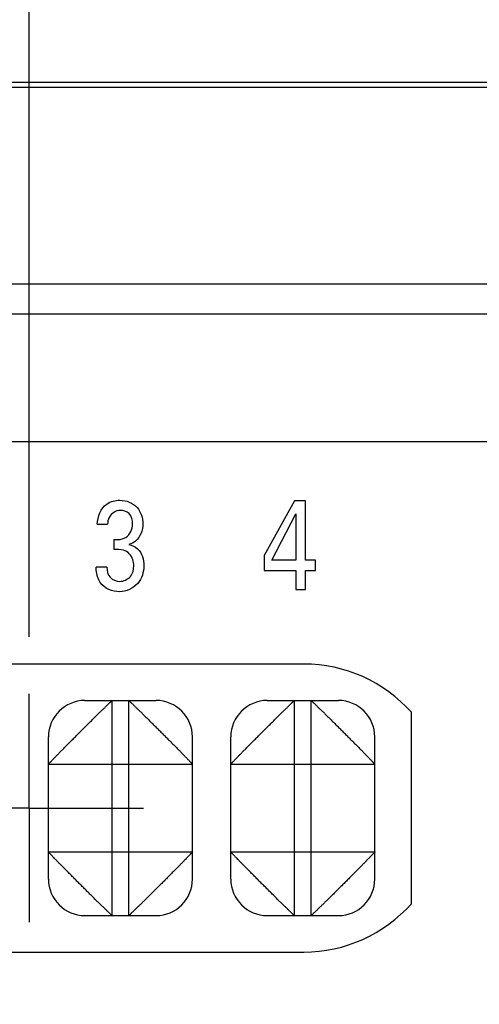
# Model space of a CAD drawing. Header units: inches. Extents: x 0 to 34, y 0 to 22.
# Tile 31 of 59: x 8.241 to 8.745, y 13.891 to 14.971. Entities that reach past the tile are written whole.
import ezdxf

# ---------------------------------------------------------------- set-up
doc = ezdxf.new("R2010")
doc.units = ezdxf.units.IN
doc.header["$LTSCALE"] = 1.87
doc.header["$MEASUREMENT"] = 0
doc.linetypes.add('CENTER', pattern=[0.6, 0.375, -0.075, 0.075, -0.075])
doc.layers.get('0').update_dxf_attribs({"linetype": 'CONTINUOUS'})
for name, color, linetype in [('02___PRT_ALL_AXES', 7, 'CONTINUOUS'), ('ARTWORK', 7, 'CONTINUOUS'), ('DIMENSIONS', 7, 'CONTINUOUS')]:
    doc.layers.add(name, color=color, linetype=linetype)
doc.styles.get("Standard").update_dxf_attribs({"font": 'txt', "width": 0.8})
doc.dimstyles.new('DIMSTYLE_1', dxfattribs={"dimtxt": 0.125, "dimasz": 0.18, "dimexe": 0.125, "dimexo": 0.0625, "dimgap": 0.03125, "dimtad": 0, "dimtih": 1, "dimtoh": 1, "dimlfac": 0.5, "dimzin": 4, "dimdsep": 46, "dimtxsty": 'STANDARD', "dimblk": '_FILLED', "dimblk1": '_FILLED', "dimblk2": '_FILLED', "dimcen": 0.09, "dimadec": 0, "dimazin": 0, "dimtp": 0.01, "dimtm": 0.01, "dimtfac": 1, "dimtofl": 0, "dimtmove": 0, "dimatfit": 3, "dimldrblk": '_FILLED', "dimfxl": 1, "dimtolj": 1, "dimtzin": 4, "dimarcsym": 0})
doc.dimstyles.new('DIMSTYLE_2', dxfattribs={"dimtxt": 0.125, "dimasz": 0.18, "dimexe": 0.125, "dimexo": 0.0625, "dimgap": 0.03125, "dimtad": 0, "dimtih": 1, "dimtoh": 1, "dimlfac": 0.5, "dimzin": 4, "dimdsep": 46, "dimtxsty": 'STANDARD', "dimblk": '_FILLED', "dimblk1": '_FILLED', "dimblk2": '_FILLED', "dimcen": 0.09, "dimadec": 0, "dimazin": 0, "dimtp": 0.001, "dimtm": 0.001, "dimtfac": 1, "dimtofl": 0, "dimtmove": 0, "dimatfit": 3, "dimldrblk": '_FILLED', "dimfxl": 1, "dimtolj": 1, "dimtzin": 4, "dimarcsym": 0})

# ---------------------------------------------------------------- blocks, each defined once
blk = doc.blocks.new('*D20')
at = {"layer": 'DIMENSIONS', "color": 2, "linetype": 'CONTINUOUS'}
for p, q in [((8.4731, 15.4513), (8.4731, 15.6145)), ((8.2518, 15.2836), (8.4731, 15.4513)), ((8.2518, 14.2937), (8.2518, 15.2836))]:
    blk.add_line(p, q, dxfattribs=at)
at = {"layer": 'DIMENSIONS', "color": 2, "linetype": 'CONTINUOUS', "insert": (8.4106, 15.677), "char_height": 0.125, "width": 0.925, "attachment_point": 1, "rotation": 90, "line_spacing_factor": 0.9}
blk.add_mtext('1.69{\\Ftxt.shx;\\W1.000000;\\H0.125000; }[43]', dxfattribs=at)
blk = doc.blocks.new('_FILLED')
at = {"color": 0, "linetype": 'BYBLOCK'}
blk.add_solid([(0, 0), (-1, 0.1736), (-1, -0.1736)], dxfattribs=at)
blk = doc.blocks.new('*D21')
at = {"layer": 'DIMENSIONS', "color": 2, "linetype": 'CONTINUOUS'}
blk.add_line((8.1998, 11.7255), (8.1998, 15.6145), dxfattribs=at)
at = {"layer": 'DIMENSIONS', "color": 2, "linetype": 'CONTINUOUS', "insert": (8.1373, 15.677), "char_height": 0.125, "width": 1.125, "attachment_point": 1, "rotation": 90, "line_spacing_factor": 0.9}
blk.add_mtext('1.67{\\Ftxt.shx;\\W1.000000;\\H0.125000; }[42.3]', dxfattribs=at)
blk = doc.blocks.new('*D22')
at = {"layer": 'DIMENSIONS', "color": 6, "linetype": 'CONTINUOUS'}
blk.add_line((9.5876, 11.3719), (9.5876, 15.6145), dxfattribs=at)
at = {"layer": 'DIMENSIONS', "color": 6, "linetype": 'CONTINUOUS', "insert": (9.5251, 15.677), "char_height": 0.125, "width": 0.925, "attachment_point": 1, "rotation": 90, "line_spacing_factor": 0.9}
blk.add_mtext('2.36{\\Ftxt.shx;\\W1.000000;\\H0.125000; }[60]', dxfattribs=at)
blk = doc.blocks.new('*D23')
at = {"layer": 'DIMENSIONS', "color": 2, "linetype": 'CONTINUOUS'}
blk.add_line((9.8252, 13.8155), (9.8252, 15.6145), dxfattribs=at)
at = {"layer": 'DIMENSIONS', "color": 2, "linetype": 'CONTINUOUS', "insert": (9.7627, 15.677), "char_height": 0.125, "width": 0.925, "attachment_point": 1, "rotation": 90, "line_spacing_factor": 0.9}
blk.add_mtext('2.48{\\Ftxt.shx;\\W1.000000;\\H0.125000; }[63]', dxfattribs=at)
blk = doc.blocks.new('*D24')
at = {"layer": 'DIMENSIONS', "color": 2, "linetype": 'CONTINUOUS'}
blk.add_line((11.6509, 13.5485), (11.6509, 15.6145), dxfattribs=at)
at = {"layer": 'DIMENSIONS', "color": 2, "linetype": 'CONTINUOUS', "insert": (11.5884, 15.677), "char_height": 0.125, "width": 1.125, "attachment_point": 1, "rotation": 90, "line_spacing_factor": 0.9}
blk.add_mtext('3.39{\\Ftxt.shx;\\W1.000000;\\H0.125000; }[86.2]', dxfattribs=at)
blk = doc.blocks.new('*D53')
at = {"layer": 'DIMENSIONS', "color": 2, "linetype": 'CONTINUOUS'}
blk.add_line((9.5876, 11.3719), (9.5876, 15.6145), dxfattribs=at)
at = {"layer": 'DIMENSIONS', "color": 2, "linetype": 'CONTINUOUS', "insert": (9.5251, 15.677), "char_height": 0.125, "width": 0.925, "attachment_point": 1, "rotation": 90, "line_spacing_factor": 0.9}
blk.add_mtext('2.36{\\Ftxt.shx;\\W1.000000;\\H0.125000; }[60]', dxfattribs=at)

msp = doc.modelspace()

# ---------------------------------------------------------------- linework, layer by layer
at = {"color": 7, "linetype": 'CONTINUOUS'}
for p, q in [((7.0572, 14.9022), (12.7775, 14.9022)), ((8.3128, 14.224), (8.3908, 14.224)), ((8.3428, 13.988), (8.3428, 14.224)), ((8.3608, 13.988), (8.3608, 14.224)), ((8.5128, 14.224), (8.5908, 14.224)), ((8.5428, 13.988), (8.5428, 14.224)), ((8.5608, 13.988), (8.5608, 14.224)), ((8.2728, 14.028), (8.2728, 14.184)), ((8.4308, 14.028), (8.4308, 14.184)), ((8.4728, 14.028), (8.4728, 14.184)), ((8.6308, 14.028), (8.6308, 14.184)), ((8.2728, 14.154), (8.4308, 14.154)), ((8.4728, 14.154), (8.6308, 14.154)), ((8.2728, 14.058), (8.4308, 14.058)), ((8.4728, 14.058), (8.6308, 14.058)), ((8.3128, 13.988), (8.3908, 13.988)), ((8.5128, 13.988), (8.5908, 13.988))]:
    msp.add_line(p, q, dxfattribs=at)
at = {"color": 3, "linetype": 'CONTINUOUS'}
for p, q in [((7.0655, 14.897), (12.7261, 14.897)), ((7.0655, 14.681), (12.7261, 14.681)), ((6.5885, 14.648), (12.6898, 14.648)), ((6.4485, 14.508), (12.8298, 14.508))]:
    msp.add_line(p, q, dxfattribs=at)
at = {"color": 7, "linetype": 'CONTINUOUS'}
for centre, start, end in [((8.3128, 14.184), 90, 180), ((8.3908, 14.184), 0, 90), ((8.5128, 14.184), 90, 180), ((8.5908, 14.184), 0, 90), ((8.3128, 14.028), 180, 270), ((8.3908, 14.028), 270, 360), ((8.5128, 14.028), 180, 270), ((8.5908, 14.028), 270, 360)]:
    msp.add_arc(centre, 0.04, start, end, dxfattribs=at)
for points, knots in [([(8.2728, 14.154), (8.2728, 14.154), (8.2728, 14.154), (8.2728, 14.154), (8.2728, 14.154), (8.2728, 14.1541), (8.2729, 14.1541), (8.2729, 14.1542), (8.273, 14.1543), (8.2732, 14.1545), (8.2733, 14.1546), (8.2735, 14.1549), (8.2738, 14.1552), (8.2743, 14.1557), (8.2748, 14.1563), (8.2754, 14.1569), (8.2761, 14.1576), (8.2769, 14.1584), (8.2777, 14.1593), (8.279, 14.1606), (8.2807, 14.1624), (8.283, 14.1647), (8.2854, 14.1673), (8.2877, 14.1696), (8.2895, 14.1715), (8.291, 14.173), (8.2925, 14.1745), (8.2941, 14.1761), (8.2957, 14.1777), (8.2973, 14.1793), (8.299, 14.1809), (8.3012, 14.1831), (8.304, 14.186), (8.3073, 14.1894), (8.3108, 14.1928), (8.3136, 14.1956), (8.3158, 14.1978), (8.3175, 14.1994), (8.3191, 14.201), (8.3207, 14.2026), (8.3222, 14.2042), (8.3237, 14.2057), (8.3252, 14.2072), (8.3271, 14.2091), (8.3294, 14.2113), (8.332, 14.2138), (8.3344, 14.216), (8.3362, 14.2178), (8.3374, 14.219), (8.3383, 14.2199), (8.3391, 14.2206), (8.3398, 14.2213), (8.3404, 14.2219), (8.341, 14.2225), (8.3415, 14.2229), (8.3419, 14.2233), (8.3422, 14.2236), (8.3424, 14.2238), (8.3426, 14.2239), (8.3427, 14.2239), (8.3427, 14.224), (8.3428, 14.224), (8.3428, 14.224)], [0, 0, 0, 0, 0.000102, 0.000278, 0.000529, 0.000857, 0.001741, 0.002929, 0.004418, 0.006205, 0.008287, 0.010661, 0.016274, 0.02302, 0.030879, 0.039833, 0.049865, 0.060957, 0.07309, 0.086243, 0.11549, 0.148463, 0.184881, 0.224287, 0.244956, 0.266186, 0.287933, 0.310157, 0.33282, 0.355884, 0.379311, 0.403053, 0.451237, 0.499933, 0.548638, 0.596828, 0.620566, 0.643977, 0.66702, 0.68966, 0.711864, 0.733601, 0.754838, 0.775529, 0.815012, 0.851501, 0.8845, 0.913734, 0.92687, 0.938984, 0.950049, 0.960045, 0.968948, 0.976736, 0.983387, 0.988895, 0.993278, 0.996559, 0.997797, 0.998773, 0.9995, 1, 1, 1, 1]), ([(8.3608, 14.224), (8.3608, 14.224), (8.3608, 14.224), (8.3608, 14.224), (8.3608, 14.2239), (8.3609, 14.2239), (8.3609, 14.2239), (8.361, 14.2238), (8.3611, 14.2237), (8.3613, 14.2236), (8.3614, 14.2234), (8.3617, 14.2232), (8.362, 14.2229), (8.3625, 14.2225), (8.3631, 14.2219), (8.3637, 14.2213), (8.3645, 14.2206), (8.3652, 14.2199), (8.3661, 14.219), (8.3674, 14.2178), (8.3692, 14.216), (8.3715, 14.2138), (8.3741, 14.2113), (8.3764, 14.2091), (8.3783, 14.2072), (8.3798, 14.2057), (8.3813, 14.2042), (8.3829, 14.2026), (8.3845, 14.201), (8.3861, 14.1994), (8.3877, 14.1978), (8.39, 14.1956), (8.3928, 14.1928), (8.3962, 14.1894), (8.3996, 14.186), (8.4024, 14.1831), (8.4046, 14.1809), (8.4062, 14.1793), (8.4078, 14.1777), (8.4094, 14.1761), (8.411, 14.1745), (8.4125, 14.173), (8.414, 14.1715), (8.4159, 14.1696), (8.4181, 14.1673), (8.4206, 14.1647), (8.4228, 14.1624), (8.4246, 14.1606), (8.4258, 14.1593), (8.4267, 14.1584), (8.4274, 14.1576), (8.4281, 14.1569), (8.4287, 14.1563), (8.4293, 14.1557), (8.4297, 14.1553), (8.4301, 14.1549), (8.4304, 14.1545), (8.4306, 14.1543), (8.4307, 14.1542), (8.4307, 14.1541), (8.4308, 14.154), (8.4308, 14.154), (8.4308, 14.154)], [0, 0, 0, 0, 0.000102, 0.000278, 0.000529, 0.000857, 0.001741, 0.002929, 0.004418, 0.006205, 0.008287, 0.010661, 0.016274, 0.02302, 0.030879, 0.039833, 0.049865, 0.060957, 0.07309, 0.086243, 0.11549, 0.148463, 0.184881, 0.224287, 0.244956, 0.266186, 0.287933, 0.310157, 0.33282, 0.355884, 0.379311, 0.403053, 0.451237, 0.499933, 0.548638, 0.596828, 0.620566, 0.643977, 0.66702, 0.68966, 0.711864, 0.733601, 0.754838, 0.775529, 0.815012, 0.851501, 0.8845, 0.913734, 0.92687, 0.938984, 0.950049, 0.960045, 0.968948, 0.976736, 0.983387, 0.988895, 0.993278, 0.996559, 0.997797, 0.998773, 0.9995, 1, 1, 1, 1]), ([(8.4728, 14.154), (8.4728, 14.154), (8.4728, 14.154), (8.4728, 14.154), (8.4728, 14.154), (8.4728, 14.1541), (8.4729, 14.1541), (8.4729, 14.1542), (8.473, 14.1543), (8.4732, 14.1545), (8.4733, 14.1546), (8.4735, 14.1549), (8.4738, 14.1552), (8.4743, 14.1557), (8.4748, 14.1563), (8.4754, 14.1569), (8.4761, 14.1576), (8.4769, 14.1584), (8.4777, 14.1593), (8.479, 14.1606), (8.4807, 14.1624), (8.483, 14.1647), (8.4854, 14.1673), (8.4877, 14.1696), (8.4895, 14.1715), (8.491, 14.173), (8.4925, 14.1745), (8.4941, 14.1761), (8.4957, 14.1777), (8.4973, 14.1793), (8.499, 14.1809), (8.5012, 14.1831), (8.504, 14.186), (8.5073, 14.1894), (8.5108, 14.1928), (8.5136, 14.1956), (8.5158, 14.1978), (8.5175, 14.1994), (8.5191, 14.201), (8.5207, 14.2026), (8.5222, 14.2042), (8.5237, 14.2057), (8.5252, 14.2072), (8.5271, 14.2091), (8.5294, 14.2113), (8.532, 14.2138), (8.5344, 14.216), (8.5362, 14.2178), (8.5374, 14.219), (8.5383, 14.2199), (8.5391, 14.2206), (8.5398, 14.2213), (8.5404, 14.2219), (8.541, 14.2225), (8.5415, 14.2229), (8.5419, 14.2233), (8.5422, 14.2236), (8.5424, 14.2238), (8.5426, 14.2239), (8.5427, 14.2239), (8.5427, 14.224), (8.5428, 14.224), (8.5428, 14.224)], [0, 0, 0, 0, 0.000102, 0.000278, 0.000529, 0.000857, 0.001741, 0.002929, 0.004418, 0.006205, 0.008287, 0.010661, 0.016274, 0.02302, 0.030879, 0.039833, 0.049865, 0.060957, 0.07309, 0.086243, 0.11549, 0.148463, 0.184881, 0.224287, 0.244956, 0.266186, 0.287933, 0.310157, 0.33282, 0.355884, 0.379311, 0.403053, 0.451237, 0.499933, 0.548638, 0.596828, 0.620566, 0.643977, 0.66702, 0.68966, 0.711864, 0.733601, 0.754838, 0.775529, 0.815012, 0.851501, 0.8845, 0.913734, 0.92687, 0.938984, 0.950049, 0.960045, 0.968948, 0.976736, 0.983387, 0.988895, 0.993278, 0.996559, 0.997797, 0.998773, 0.9995, 1, 1, 1, 1]), ([(8.5608, 14.224), (8.5608, 14.224), (8.5608, 14.224), (8.5609, 14.2239), (8.561, 14.2239), (8.5611, 14.2238), (8.5613, 14.2236), (8.5617, 14.2233), (8.5621, 14.2229), (8.5625, 14.2225), (8.5631, 14.2219), (8.5637, 14.2213), (8.5645, 14.2206), (8.5652, 14.2199), (8.5661, 14.219), (8.5674, 14.2178), (8.5692, 14.216), (8.5715, 14.2138), (8.5741, 14.2113), (8.5764, 14.2091), (8.5783, 14.2072), (8.5798, 14.2057), (8.5814, 14.2042), (8.5829, 14.2026), (8.5845, 14.201), (8.5861, 14.1994), (8.5877, 14.1978), (8.5899, 14.1956), (8.5928, 14.1928), (8.5962, 14.1894), (8.5996, 14.186), (8.6024, 14.1831), (8.6046, 14.1809), (8.6062, 14.1793), (8.6079, 14.1777), (8.6094, 14.1761), (8.611, 14.1745), (8.6125, 14.173), (8.614, 14.1715), (8.6159, 14.1696), (8.6181, 14.1673), (8.6206, 14.1647), (8.6229, 14.1624), (8.6246, 14.1606), (8.6258, 14.1593), (8.6267, 14.1584), (8.6274, 14.1576), (8.6281, 14.1569), (8.6287, 14.1563), (8.6293, 14.1557), (8.6297, 14.1552), (8.63, 14.1549), (8.6303, 14.1546), (8.6304, 14.1545), (8.6305, 14.1543), (8.6306, 14.1542), (8.6307, 14.1541), (8.6307, 14.1541), (8.6307, 14.154), (8.6308, 14.154), (8.6308, 14.154), (8.6308, 14.154), (8.6308, 14.154)], [0, 0, 0, 0, 0.0005, 0.001227, 0.002203, 0.003441, 0.006722, 0.011105, 0.016613, 0.023264, 0.031052, 0.039955, 0.049951, 0.061016, 0.07313, 0.086266, 0.1155, 0.148499, 0.184988, 0.224471, 0.245162, 0.266399, 0.288136, 0.31034, 0.33298, 0.356023, 0.379434, 0.403172, 0.451362, 0.500067, 0.548763, 0.596947, 0.620689, 0.644116, 0.66718, 0.689843, 0.712067, 0.733814, 0.755044, 0.775713, 0.815119, 0.851537, 0.88451, 0.913757, 0.92691, 0.939043, 0.950135, 0.960167, 0.969121, 0.97698, 0.983726, 0.989339, 0.991713, 0.993795, 0.995582, 0.997071, 0.998259, 0.999143, 0.999471, 0.999722, 0.999898, 1, 1, 1, 1]), ([(8.3428, 13.988), (8.3428, 13.988), (8.3427, 13.988), (8.3427, 13.988), (8.3426, 13.9881), (8.3424, 13.9882), (8.3422, 13.9884), (8.3419, 13.9887), (8.3415, 13.989), (8.341, 13.9895), (8.3404, 13.99), (8.3398, 13.9906), (8.3391, 13.9913), (8.3383, 13.9921), (8.3374, 13.9929), (8.3362, 13.9942), (8.3344, 13.9959), (8.332, 13.9982), (8.3294, 14.0006), (8.3271, 14.0028), (8.3252, 14.0047), (8.3237, 14.0062), (8.3222, 14.0077), (8.3207, 14.0093), (8.3191, 14.0109), (8.3175, 14.0125), (8.3158, 14.0141), (8.3136, 14.0164), (8.3108, 14.0192), (8.3073, 14.0225), (8.304, 14.0259), (8.3012, 14.0288), (8.299, 14.031), (8.2973, 14.0327), (8.2957, 14.0343), (8.2941, 14.0359), (8.2925, 14.0374), (8.291, 14.0389), (8.2895, 14.0404), (8.2877, 14.0423), (8.2854, 14.0446), (8.283, 14.0472), (8.2807, 14.0496), (8.279, 14.0513), (8.2777, 14.0526), (8.2769, 14.0535), (8.2761, 14.0543), (8.2754, 14.055), (8.2748, 14.0556), (8.2743, 14.0562), (8.2738, 14.0567), (8.2735, 14.0571), (8.2733, 14.0573), (8.2732, 14.0575), (8.273, 14.0576), (8.2729, 14.0577), (8.2729, 14.0578), (8.2728, 14.0579), (8.2728, 14.0579), (8.2728, 14.0579), (8.2728, 14.058), (8.2728, 14.058), (8.2728, 14.058)], [0, 0, 0, 0, 0.0005, 0.001227, 0.002203, 0.003441, 0.006722, 0.011105, 0.016613, 0.023264, 0.031052, 0.039955, 0.049951, 0.061016, 0.07313, 0.086266, 0.1155, 0.148499, 0.184988, 0.224471, 0.245162, 0.266399, 0.288136, 0.31034, 0.33298, 0.356023, 0.379434, 0.403172, 0.451362, 0.500067, 0.548763, 0.596947, 0.620689, 0.644116, 0.66718, 0.689843, 0.712067, 0.733814, 0.755044, 0.775713, 0.815119, 0.851537, 0.88451, 0.913757, 0.92691, 0.939043, 0.950135, 0.960167, 0.969121, 0.97698, 0.983726, 0.989339, 0.991713, 0.993795, 0.995582, 0.997071, 0.998259, 0.999143, 0.999471, 0.999722, 0.999898, 1, 1, 1, 1]), ([(8.4308, 14.058), (8.4308, 14.058), (8.4308, 14.058), (8.4308, 14.0579), (8.4307, 14.0579), (8.4307, 14.0579), (8.4307, 14.0578), (8.4306, 14.0577), (8.4305, 14.0576), (8.4304, 14.0575), (8.4303, 14.0573), (8.43, 14.0571), (8.4297, 14.0567), (8.4293, 14.0562), (8.4287, 14.0556), (8.4281, 14.055), (8.4274, 14.0543), (8.4267, 14.0535), (8.4258, 14.0526), (8.4246, 14.0513), (8.4229, 14.0496), (8.4206, 14.0472), (8.4181, 14.0446), (8.4159, 14.0423), (8.414, 14.0404), (8.4125, 14.0389), (8.411, 14.0374), (8.4094, 14.0359), (8.4079, 14.0343), (8.4062, 14.0327), (8.4046, 14.031), (8.4024, 14.0288), (8.3996, 14.0259), (8.3962, 14.0225), (8.3928, 14.0192), (8.3899, 14.0164), (8.3877, 14.0141), (8.3861, 14.0125), (8.3845, 14.0109), (8.3829, 14.0093), (8.3814, 14.0077), (8.3798, 14.0062), (8.3783, 14.0047), (8.3764, 14.0028), (8.3741, 14.0006), (8.3715, 13.9982), (8.3692, 13.9959), (8.3674, 13.9942), (8.3661, 13.9929), (8.3652, 13.9921), (8.3645, 13.9913), (8.3637, 13.9906), (8.3631, 13.99), (8.3625, 13.9895), (8.3621, 13.989), (8.3617, 13.9887), (8.3613, 13.9884), (8.3611, 13.9882), (8.361, 13.9881), (8.3609, 13.988), (8.3608, 13.988), (8.3608, 13.988), (8.3608, 13.988)], [0, 0, 0, 0, 0.000102, 0.000278, 0.000529, 0.000857, 0.001741, 0.002929, 0.004418, 0.006205, 0.008287, 0.010661, 0.016274, 0.02302, 0.030879, 0.039833, 0.049865, 0.060957, 0.07309, 0.086243, 0.11549, 0.148463, 0.184881, 0.224287, 0.244956, 0.266186, 0.287933, 0.310157, 0.33282, 0.355884, 0.379311, 0.403053, 0.451237, 0.499933, 0.548638, 0.596828, 0.620566, 0.643977, 0.66702, 0.68966, 0.711864, 0.733601, 0.754838, 0.775529, 0.815012, 0.851501, 0.8845, 0.913734, 0.92687, 0.938984, 0.950049, 0.960045, 0.968948, 0.976736, 0.983387, 0.988895, 0.993278, 0.996559, 0.997797, 0.998773, 0.9995, 1, 1, 1, 1]), ([(8.5428, 13.988), (8.5428, 13.988), (8.5427, 13.988), (8.5427, 13.988), (8.5426, 13.9881), (8.5424, 13.9882), (8.5422, 13.9884), (8.5419, 13.9887), (8.5415, 13.989), (8.541, 13.9895), (8.5404, 13.99), (8.5398, 13.9906), (8.5391, 13.9913), (8.5383, 13.9921), (8.5374, 13.9929), (8.5362, 13.9942), (8.5344, 13.9959), (8.532, 13.9982), (8.5294, 14.0006), (8.5271, 14.0028), (8.5252, 14.0047), (8.5237, 14.0062), (8.5222, 14.0077), (8.5207, 14.0093), (8.5191, 14.0109), (8.5175, 14.0125), (8.5158, 14.0141), (8.5136, 14.0164), (8.5108, 14.0192), (8.5073, 14.0225), (8.504, 14.0259), (8.5012, 14.0288), (8.499, 14.031), (8.4973, 14.0327), (8.4957, 14.0343), (8.4941, 14.0359), (8.4925, 14.0374), (8.491, 14.0389), (8.4895, 14.0404), (8.4877, 14.0423), (8.4854, 14.0446), (8.483, 14.0472), (8.4807, 14.0496), (8.479, 14.0513), (8.4777, 14.0526), (8.4769, 14.0535), (8.4761, 14.0543), (8.4754, 14.055), (8.4748, 14.0556), (8.4743, 14.0562), (8.4738, 14.0567), (8.4735, 14.0571), (8.4733, 14.0573), (8.4732, 14.0575), (8.473, 14.0576), (8.4729, 14.0577), (8.4729, 14.0578), (8.4728, 14.0579), (8.4728, 14.0579), (8.4728, 14.0579), (8.4728, 14.058), (8.4728, 14.058), (8.4728, 14.058)], [0, 0, 0, 0, 0.0005, 0.001227, 0.002203, 0.003441, 0.006722, 0.011105, 0.016613, 0.023264, 0.031052, 0.039955, 0.049951, 0.061016, 0.07313, 0.086266, 0.1155, 0.148499, 0.184988, 0.224471, 0.245162, 0.266399, 0.288136, 0.31034, 0.33298, 0.356023, 0.379434, 0.403172, 0.451362, 0.500067, 0.548763, 0.596947, 0.620689, 0.644116, 0.66718, 0.689843, 0.712067, 0.733814, 0.755044, 0.775713, 0.815119, 0.851537, 0.88451, 0.913757, 0.92691, 0.939043, 0.950135, 0.960167, 0.969121, 0.97698, 0.983726, 0.989339, 0.991713, 0.993795, 0.995582, 0.997071, 0.998259, 0.999143, 0.999471, 0.999722, 0.999898, 1, 1, 1, 1]), ([(8.6308, 14.058), (8.6308, 14.0579), (8.6308, 14.0579), (8.6307, 14.0578), (8.6307, 14.0578), (8.6306, 14.0576), (8.6304, 14.0574), (8.6301, 14.0571), (8.6297, 14.0567), (8.6293, 14.0562), (8.6287, 14.0556), (8.6281, 14.055), (8.6274, 14.0543), (8.6267, 14.0535), (8.6258, 14.0526), (8.6246, 14.0513), (8.6228, 14.0496), (8.6206, 14.0472), (8.6181, 14.0446), (8.6159, 14.0423), (8.614, 14.0404), (8.6125, 14.0389), (8.611, 14.0374), (8.6094, 14.0358), (8.6078, 14.0343), (8.6062, 14.0327), (8.6046, 14.031), (8.6024, 14.0288), (8.5996, 14.0259), (8.5962, 14.0225), (8.5928, 14.0191), (8.59, 14.0164), (8.5877, 14.0141), (8.5861, 14.0125), (8.5845, 14.0109), (8.5829, 14.0093), (8.5813, 14.0077), (8.5798, 14.0062), (8.5783, 14.0047), (8.5764, 14.0029), (8.5741, 14.0006), (8.5715, 13.9981), (8.5692, 13.9959), (8.5674, 13.9941), (8.5661, 13.9929), (8.5652, 13.9921), (8.5645, 13.9913), (8.5637, 13.9906), (8.5631, 13.99), (8.5625, 13.9895), (8.562, 13.989), (8.5617, 13.9887), (8.5614, 13.9885), (8.5613, 13.9883), (8.5611, 13.9882), (8.561, 13.9881), (8.5609, 13.9881), (8.5609, 13.988), (8.5608, 13.988), (8.5608, 13.988), (8.5608, 13.988), (8.5608, 13.988), (8.5608, 13.988)], [0, 0, 0, 0, 0.0005, 0.001227, 0.002203, 0.003441, 0.006722, 0.011105, 0.016613, 0.023264, 0.031052, 0.039955, 0.049951, 0.061016, 0.07313, 0.086266, 0.1155, 0.148499, 0.184988, 0.224471, 0.245162, 0.266399, 0.288136, 0.31034, 0.33298, 0.356023, 0.379434, 0.403172, 0.451362, 0.500067, 0.548763, 0.596947, 0.620689, 0.644116, 0.66718, 0.689843, 0.712067, 0.733814, 0.755044, 0.775713, 0.815119, 0.851537, 0.88451, 0.913757, 0.92691, 0.939043, 0.950135, 0.960167, 0.969121, 0.97698, 0.983726, 0.989339, 0.991713, 0.993795, 0.995582, 0.997071, 0.998259, 0.999143, 0.999471, 0.999722, 0.999898, 1, 1, 1, 1])]:
    msp.add_open_spline(points, degree=3, knots=knots, dxfattribs=at)
at = {"layer": '02___PRT_ALL_AXES', "color": 3, "linetype": 'CONTINUOUS'}
for p, q in [((8.5528, 14.264), (7.9509, 14.264)), ((8.6709, 14.001), (8.6709, 14.211)), ((7.9509, 13.948), (8.5528, 13.948))]:
    msp.add_line(p, q, dxfattribs=at)
at = {"layer": '02___PRT_ALL_AXES', "color": 7, "linetype": 'CENTER'}
for q in [(8.2518, 14.2312), (8.1266, 14.106), (8.2518, 13.9808), (8.377, 14.106)]:
    msp.add_line((8.2518, 14.106), q, dxfattribs=at)
at = {"layer": '02___PRT_ALL_AXES', "color": 3, "linetype": 'CONTINUOUS'}
for start, end in [(41.6483, 90), (270, 318.3517)]:
    msp.add_arc((8.5528, 14.106), 0.158, start, end, dxfattribs=at)
at = {"layer": 'ARTWORK', "color": 3, "linetype": 'CONTINUOUS'}
for p, q in [((8.5427, 14.4431), (8.5094, 14.3831)), ((8.5547, 14.4431), (8.5427, 14.4431)), ((8.5547, 14.3778), (8.5547, 14.4431)), ((8.5178, 14.3778), (8.5443, 14.4286)), ((8.5443, 14.4286), (8.5443, 14.3778)), ((8.3264, 14.4174), (8.3376, 14.4174)), ((8.3446, 14.4007), (8.3446, 14.3895)), ((8.5094, 14.3831), (8.5094, 14.3665)), ((8.5443, 14.3778), (8.5178, 14.3778)), ((8.5659, 14.3778), (8.5547, 14.3778)), ((8.5659, 14.3665), (8.5659, 14.3778)), ((8.3369, 14.3704), (8.3251, 14.3704)), ((8.5094, 14.3665), (8.544, 14.3665)), ((8.544, 14.3665), (8.544, 14.3457)), ((8.5547, 14.3457), (8.5547, 14.3665)), ((8.5547, 14.3665), (8.5659, 14.3665)), ((8.544, 14.3457), (8.5547, 14.3457))]:
    msp.add_line(p, q, dxfattribs=at)
for points, knots in [([(8.3264, 14.4174), (8.3266, 14.4256), (8.3322, 14.4405), (8.3462, 14.4437), (8.3512, 14.4437)], [0, 0, 0, 0, 0.617758, 1, 1, 1, 1]), ([(8.3512, 14.4437), (8.3581, 14.4437), (8.3723, 14.4382), (8.3763, 14.4241), (8.3763, 14.4177)], [0, 0, 0, 0, 0.517816, 1, 1, 1, 1]), ([(8.3516, 14.4326), (8.3468, 14.4326), (8.3389, 14.4274), (8.3378, 14.42), (8.3376, 14.4174)], [0, 0, 0, 0, 0.654444, 1, 1, 1, 1]), ([(8.3651, 14.4174), (8.3651, 14.4215), (8.3633, 14.4301), (8.355, 14.4326), (8.3516, 14.4326)], [0, 0, 0, 0, 0.544708, 1, 1, 1, 1]), ([(8.3446, 14.4007), (8.349, 14.4003), (8.36, 14.4009), (8.3651, 14.412), (8.3651, 14.4174)], [0, 0, 0, 0, 0.450209, 1, 1, 1, 1]), ([(8.3763, 14.4177), (8.3763, 14.4109), (8.3726, 14.4002), (8.3637, 14.3958), (8.361, 14.3951)], [0, 0, 0, 0, 0.709977, 1, 1, 1, 1]), ([(8.3664, 14.3718), (8.3664, 14.3741), (8.3657, 14.3812), (8.3599, 14.3875), (8.3552, 14.3888)], [0, 0, 0, 0, 0.319656, 1, 1, 1, 1]), ([(8.361, 14.3951), (8.3645, 14.3944), (8.3744, 14.3899), (8.3774, 14.3784), (8.3774, 14.3717)], [0, 0, 0, 0, 0.345681, 1, 1, 1, 1]), ([(8.3297, 14.3533), (8.327, 14.3572), (8.3253, 14.3634), (8.3252, 14.3693), (8.3251, 14.3704)], [0, 0, 0, 0, 0.802203, 1, 1, 1, 1]), ([(8.3369, 14.3704), (8.3369, 14.3665), (8.3386, 14.3578), (8.3472, 14.3547), (8.351, 14.3547)], [0, 0, 0, 0, 0.506686, 1, 1, 1, 1]), ([(8.3774, 14.3717), (8.3774, 14.3649), (8.3731, 14.3499), (8.3581, 14.3433), (8.3508, 14.3433)], [0, 0, 0, 0, 0.480258, 1, 1, 1, 1]), ([(8.351, 14.3547), (8.3553, 14.3547), (8.3644, 14.3587), (8.3664, 14.3677), (8.3664, 14.3718)], [0, 0, 0, 0, 0.511883, 1, 1, 1, 1])]:
    msp.add_open_spline(points, degree=3, knots=knots, dxfattribs=at)
for points in [[(8.3552, 14.3888), (8.3518, 14.3896), (8.3481, 14.3896), (8.3446, 14.3895)], [(8.3508, 14.3433), (8.343, 14.3433), (8.3341, 14.3469), (8.3297, 14.3533)]]:
    msp.add_open_spline(points, degree=3, dxfattribs=at)

# ---------------------------------------------------------------- dimensions: what is measured, and where the dimension line sits
at = {"layer": 'DIMENSIONS', "color": 2, "linetype": 'CONTINUOUS'}
for feature_location, offset, dtype, origin, dimstyle, picture, middle in [((8.1998, 11.7255), (0, 3.889), 1, (4.8653, 11.663), 'DIMSTYLE_1', '*D21', (8.1998, 16.2395)), ((11.6509, 13.5485), (0, 2.0659), 1, (4.8653, 13.486), 'DIMSTYLE_1', '*D24', (11.6509, 16.2395)), ((8.2518, 14.2937), (0.2214, 1.3208), 0, (4.8653, 14.2312), 'DIMSTYLE_1', '*D20', (8.4731, 16.1395)), ((9.8252, 13.8155), (0, 1.799), 1, (4.8653, 13.753), 'DIMSTYLE_1', '*D23', (9.8252, 16.1395)), ((9.5876, 11.3719), (0, 4.2426), 1, (4.8653, 11.3094), 'DIMSTYLE_2', '*D53', (9.5876, 16.1395))]:
    dim = msp.add_ordinate_dim(feature_location=feature_location, offset=offset, dtype=dtype, origin=origin, dimstyle=dimstyle, dxfattribs=at)
    dim.commit()
    dim.dimension.update_dxf_attribs({"geometry": picture, "text_midpoint": middle})
at = {"layer": 'DIMENSIONS', "color": 6, "linetype": 'CONTINUOUS'}
dim = msp.add_ordinate_dim(feature_location=(9.5876, 11.3719), offset=(0, 4.2426), dtype=1, origin=(4.8653, 11.3094), dimstyle='DIMSTYLE_1', dxfattribs=at)
dim.commit()
dim.dimension.update_dxf_attribs({"geometry": '*D22', "text_midpoint": (9.5876, 16.1395)})

doc.saveas('drawing.dxf')
